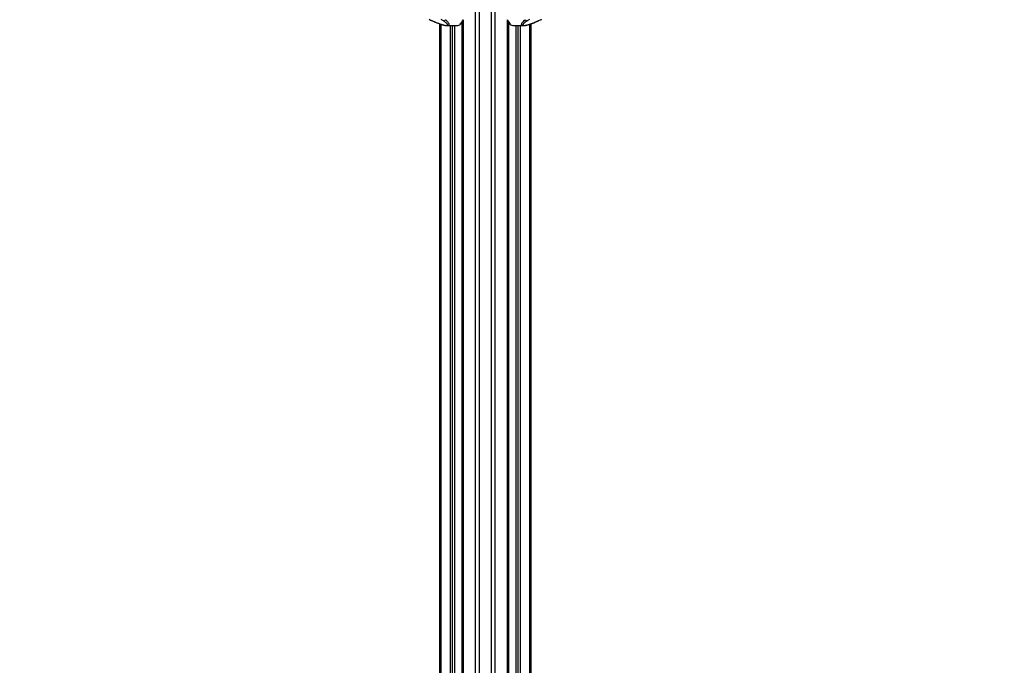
# Model space of a CAD drawing. Header units: millimetres. Extents: x 20 to 22981, y 40 to 19992.
# Tile 21 of 153: x 5284 to 8446, y 3727 to 5800. Entities that reach past the tile are written whole.
import ezdxf

# ---------------------------------------------------------------- set-up
doc = ezdxf.new("R2010")
doc.units = ezdxf.units.MM
doc.header["$LTSCALE"] = 2
doc.layers.add('COMPONENT_GEOMETRY', color=7, linetype='Continuous')
doc.styles.add('SLDTEXTSTYLE0', font='TXT', dxfattribs={"width": 0.75})
doc.dimstyles.new('SLDDIMSTYLE1', dxfattribs={"dimtxt": 100, "dimasz": 6.604, "dimexe": 0, "dimexo": 0.0625, "dimgap": 25, "dimtad": 0, "dimtih": 1, "dimtoh": 1, "dimdec": 1, "dimrnd": 1e-09, "dimzin": 12, "dimdsep": 46, "dimtxsty": 'SLDTEXTSTYLE0', "dimsah": 1, "dimcen": 0.09, "dimadec": 0, "dimazin": 3, "dimtfac": 1, "dimtdec": 1, "dimtofl": 0, "dimtmove": 0, "dimatfit": 3, "dimfxl": 1, "dimfrac": 2, "dimtolj": 1, "dimtzin": 12, "dimarcsym": 0})

# ---------------------------------------------------------------- blocks, each defined once
blk = doc.blocks.new('_D_4')
at = {"layer": 'COMPONENT_GEOMETRY', "color": 7}
for p, q in [((6756.8, 7959.5), (789.1, 7959.5)), ((795.5, 7959.5), (795.5, 5203.3)), ((595.4, 5183), (564.9, 5183)), ((564.9, 5183), (564.9, 5024.3)), ((995.5, 5183), (1026, 5183)), ((1026, 5183), (1026, 5024.3)), ((564.9, 5024.3), (595.4, 5024.3)), ((1026, 5024.3), (995.5, 5024.3)), ((795.5, 2118.5), (795.5, 4874.7)), ((6931, 2118.5), (789.1, 2118.5))]:
    blk.add_line(p, q, dxfattribs=at)
for points in [[(795.5, 7959.5), (794.5, 7952.9), (796.5, 7952.9)], [(795.5, 2118.5), (796.5, 2125.1), (794.5, 2125.1)]]:
    blk.add_solid(points, dxfattribs=at)
at = {"layer": 'COMPONENT_GEOMETRY', "color": 7, "char_height": 100, "attachment_point": 1, "style": 'SLDTEXTSTYLE0'}
for s, insert in [('9\'6.98"', (595.4, 5153.2)), ('2920.5mm', (467.3, 5003.6))]:
    blk.add_mtext(s, dxfattribs=dict(at, insert=insert))
blk = doc.blocks.new('_D_5')
at = {"layer": 'COMPONENT_GEOMETRY', "color": 7}
for p, q in [((10523.3, 6612.5), (10523.3, 4529.8)), ((10323.2, 4509.5), (10292.8, 4509.5)), ((10292.8, 4509.5), (10292.8, 4350.8)), ((10723.4, 4509.5), (10753.8, 4509.5)), ((10753.8, 4509.5), (10753.8, 4350.8)), ((10292.8, 4350.8), (10323.2, 4350.8)), ((10753.8, 4350.8), (10723.4, 4350.8)), ((10523.3, 2118.5), (10523.3, 4201.1)), ((7030.6, 2118.5), (10529.6, 2118.5))]:
    blk.add_line(p, q, dxfattribs=at)
for points in [[(10523.3, 6612.5), (10522.3, 6605.9), (10524.3, 6605.9)], [(10523.3, 2118.5), (10524.3, 2125.1), (10522.3, 2125.1)]]:
    blk.add_solid(points, dxfattribs=at)
at = {"layer": 'COMPONENT_GEOMETRY', "color": 7, "char_height": 100, "attachment_point": 1, "style": 'SLDTEXTSTYLE0'}
for s, insert in [('7\'4.46"', (10323.2, 4479.7)), ('2247mm', (10250.5, 4330))]:
    blk.add_mtext(s, dxfattribs=dict(at, insert=insert))

msp = doc.modelspace()

# ---------------------------------------------------------------- linework, layer by layer
at = {"color": 8, "linetype": 'Continuous', "lineweight": 25}
for p, q in [((6748.24, 2191.49), (6748.24, 7939.49)), ((6759.31, 7939.49), (6759.31, 2191.49)), ((6799.26, 2191.49), (6799.26, 7939.49)), ((6810.34, 7939.49), (6810.34, 2191.49)), ((6636.74, 5785.38), (6636.74, 2191.49)), ((6703.16, 5790.42), (6706.75, 5790.28)), ((6706.75, 5791.57), (6704.07, 5791.66)), ((6704.86, 2191.49), (6704.86, 5790.35)), ((6708.14, 5799.24), (6708.14, 2191.49)), ((6850.44, 2191.49), (6850.44, 5799.24)), ((6854.5, 5791.66), (6851.82, 5791.57)), ((6851.82, 5790.28), (6855.42, 5790.42)), ((6853.72, 5790.35), (6853.72, 2780.48)), ((6921.84, 2192.28), (6921.84, 5785.38)), ((6667.23, 2191.49), (6667.23, 5781.02)), ((6673.4, 5781.02), (6673.4, 2191.49)), ((6681.18, 2191.49), (6681.18, 5781.02)), ((6877.4, 5781.02), (6877.4, 2768.25)), ((6885.18, 2761.31), (6885.18, 5781.02)), ((6891.35, 5781.02), (6891.35, 2192.39))]:
    msp.add_line(p, q, dxfattribs=at)
at = {"color": 7, "linetype": 'Continuous', "lineweight": 25}
for p, q in [((6600, 5800.79), (6609.63, 5796.26)), ((6633.39, 2191.49), (6633.39, 5786.52)), ((6645.1, 5796.26), (6637.45, 5800.79)), ((6698.03, 5785.29), (6700.15, 5785.29)), ((6700.15, 5785.29), (6700.15, 5787.09)), ((6703.15, 5790.42), (6706.75, 5790.28)), ((6706.75, 5796.17), (6706.75, 2191.49)), ((6851.82, 2191.49), (6851.82, 5796.17)), ((6851.82, 5790.28), (6855.42, 5790.42)), ((6858.43, 5787.09), (6858.43, 5785.29)), ((6860.55, 5785.29), (6858.43, 5785.29)), ((6921.13, 5800.79), (6913.48, 5796.26)), ((6925.18, 5786.51), (6925.18, 2191.49)), ((6948.95, 5796.26), (6958.58, 5800.79)), ((6656.55, 5781.02), (6688.13, 5781.02)), ((6681.61, 2191.49), (6681.61, 5781.02)), ((6870.45, 5781.02), (6902.02, 5781.02)), ((6876.97, 5781.02), (6876.97, 2768.46))]:
    msp.add_line(p, q, dxfattribs=at)
at = {"color": 8, "linetype": 'Continuous', "lineweight": 25, "flags": 128}
for points in [[(6608.63, 5796.44), (6609.06, 5796.31), (6609.63, 5796.26)], [(6949.94, 5796.44), (6949.52, 5796.31), (6948.95, 5796.26)]]:
    msp.add_lwpolyline(points, dxfattribs=at)
at = {"color": 7, "linetype": 'Continuous', "lineweight": 25}
for centre, radius, start, end in [((6644.77, 5804.59), 8.34, 272.27338, 326.4096), ((6687.84, 5800.9), 19.88, 270.8294, 308.25479), ((6677.41, 5810.92), 32.89, 308.81908, 340.57429), ((6881.17, 5810.92), 32.89, 199.42571, 231.18092), ((6870.74, 5800.9), 19.88, 231.74521, 269.1706), ((6913.81, 5804.59), 8.34, 213.5904, 267.72662)]:
    msp.add_arc(centre, radius, start, end, dxfattribs=at)
for points, knots in [([(6598.71, 5801.13), (6599.36, 5800.81), (6601.57, 5799.68), (6604.89, 5798.11), (6607.68, 5796.88), (6608.66, 5796.45)], [0, 0, 0, 0, 0.2108033, 0.725035, 1, 1, 1, 1]), ([(6608.63, 5796.45), (6610.64, 5795.57), (6614.77, 5793.76), (6620.97, 5791.2), (6626.96, 5788.84), (6632.38, 5786.84), (6637.27, 5785.18), (6641.59, 5783.82), (6645.4, 5782.76), (6648.86, 5781.93), (6652.05, 5781.36), (6654.61, 5781.04), (6656.03, 5781.07), (6656.55, 5781.08)], [0, 0, 0, 0, 0.1404088, 0.2892936, 0.413942, 0.5268379, 0.6254753, 0.7075515, 0.779599, 0.844238, 0.9050638, 0.9657103, 1, 1, 1, 1]), ([(6609.63, 5796.26), (6612.89, 5794.84), (6619.04, 5792.18), (6627.23, 5788.95), (6633.78, 5786.57), (6638.47, 5785), (6642.85, 5783.67), (6647.07, 5782.56), (6651.1, 5781.75), (6654.48, 5781.43), (6656.85, 5781.62), (6658.4, 5782.4), (6658.62, 5783.68), (6657.97, 5785.21), (6656.72, 5786.93), (6654.72, 5788.98), (6651.01, 5792.16), (6647.47, 5794.61), (6645.1, 5796.26)], [0, 0, 0, 0, 0.1200415, 0.2258655, 0.2796515, 0.3339117, 0.3735608, 0.4139748, 0.461049, 0.4957866, 0.5305265, 0.5716914, 0.6317593, 0.6775173, 0.7239145, 0.7919071, 0.860464, 1, 1, 1, 1]), ([(6913.48, 5796.26), (6911.43, 5794.84), (6907.58, 5792.18), (6903.79, 5788.95), (6901.56, 5786.57), (6900.48, 5785), (6900.01, 5783.67), (6900.17, 5782.56), (6901.24, 5781.75), (6903.47, 5781.43), (6906.51, 5781.62), (6910.9, 5782.4), (6915.82, 5783.68), (6920.76, 5785.21), (6925.82, 5786.93), (6931.38, 5788.98), (6939.47, 5792.16), (6945.15, 5794.61), (6948.95, 5796.26)], [0, 0, 0, 0, 0.1200415, 0.2258655, 0.2796515, 0.3339117, 0.3735608, 0.4139748, 0.461049, 0.4957866, 0.5305265, 0.5716914, 0.6317593, 0.6775173, 0.7239145, 0.7919071, 0.860464, 1, 1, 1, 1]), ([(6902.15, 5781.07), (6902.59, 5781.06), (6903.98, 5781.04), (6906.51, 5781.36), (6909.74, 5781.94), (6913.14, 5782.75), (6916.81, 5783.77), (6920.79, 5785.01), (6925.26, 5786.52), (6930.26, 5788.33), (6935.77, 5790.46), (6941.78, 5792.92), (6946.58, 5794.94), (6949.32, 5796.17), (6949.94, 5796.45)], [0, 0, 0, 0, 0.029277, 0.0927741, 0.154214, 0.2182041, 0.2877093, 0.3650638, 0.4516339, 0.555865, 0.673588, 0.8037364, 0.9560523, 1, 1, 1, 1]), ([(6949.94, 5796.45), (6951.1, 5796.97), (6954.1, 5798.3), (6957.38, 5799.87), (6959.45, 5800.91), (6959.9, 5801.14)], [0, 0, 0, 0, 0.33146826, 0.85676922, 1, 1, 1, 1])]:
    msp.add_open_spline(points, degree=3, knots=knots, dxfattribs=at)
at = {"color": 8, "linetype": 'Continuous', "lineweight": 25}
for points, knots in [([(6651.72, 5799.98), (6653.88, 5797.88), (6657.14, 5794.72), (6660.27, 5790.64), (6661.83, 5787.98), (6662.57, 5785.77), (6662.66, 5783.78), (6661.68, 5782.15), (6659.5, 5781.15), (6657.44, 5781.08), (6656.55, 5781.05)], [0, 0, 0, 0, 0.2614494, 0.3946489, 0.5290535, 0.6207253, 0.7135782, 0.839793, 0.9306236, 1, 1, 1, 1]), ([(6902.15, 5781.06), (6901.96, 5781.05), (6900.61, 5780.95), (6898.59, 5781.36), (6896.76, 5782.33), (6896.01, 5783.77), (6895.94, 5785.43), (6896.51, 5787.41), (6898.12, 5790.45), (6901.33, 5794.64), (6904.97, 5798.15), (6906.86, 5799.98)], [0, 0, 0, 0, 0.0125651, 0.0909155, 0.1933021, 0.2746553, 0.3579739, 0.4593623, 0.5619937, 0.7729686, 1, 1, 1, 1])]:
    msp.add_open_spline(points, degree=3, knots=knots, dxfattribs=at)

# ---------------------------------------------------------------- dimensions: what is measured, and where the dimension line sits
at = {"layer": 'COMPONENT_GEOMETRY', "color": 7}
for base, p1, p2, picture, middle in [((795.47, 7959.49), (6933.49, 2118.49), (6759.31, 7959.49), '_D_4', (795.47, 5038.99)), ((10523.29, 6612.47), (7028.11, 2118.49), (12075.31, 6612.47), '_D_5', (10523.29, 4365.48))]:
    dim = msp.add_linear_dim(base=base, p1=p1, p2=p2, angle=90, dimstyle='SLDDIMSTYLE1', dxfattribs=at)
    dim.commit()
    dim.dimension.update_dxf_attribs({"geometry": picture, "text_midpoint": middle, "dimtype": 160})

doc.saveas('drawing.dxf')
